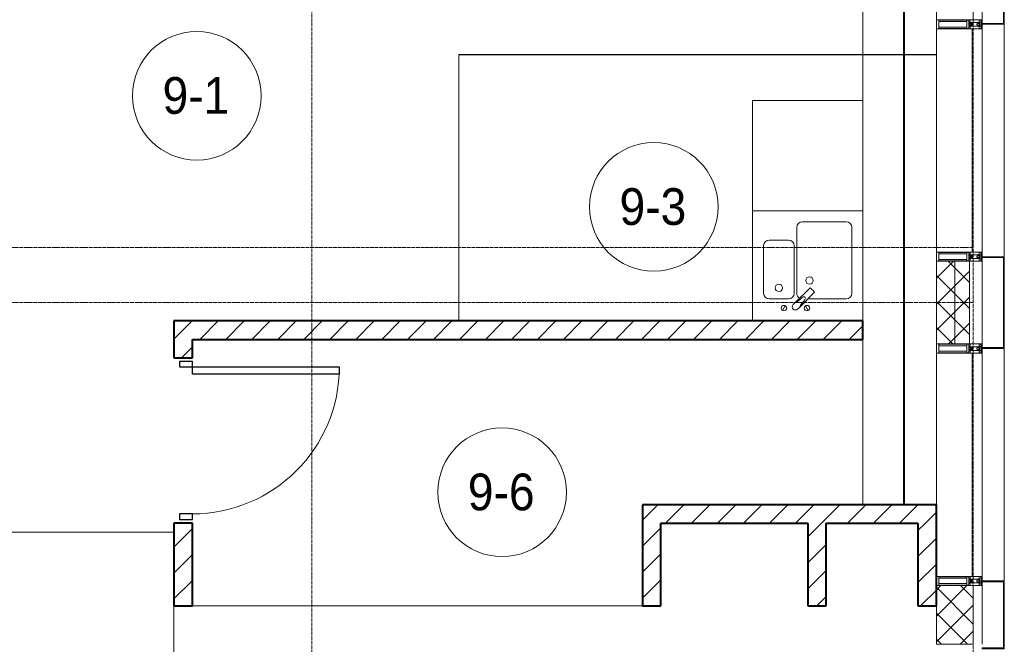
# Model space of a CAD drawing. Header units: millimetres. Extents: x 5617 to 113279, y 7718 to 199432.
# Tile 70 of 79: x 62036 to 67396, y 27840 to 31240. Entities that reach past the tile are written whole.
import ezdxf

# ---------------------------------------------------------------- set-up
doc = ezdxf.new("R2010")
doc.units = ezdxf.units.MM
for name, pattern in [('ADSK_Линия сетки', [25, 20, -2.5, 0, -2.5]), ('Линия сетки', [25, 20, -2.5, 0, -2.5]), ('Штрих_3_1_5_', [4.5, 3, -1.5]), ('Штриховая_ш3 п1_5', [4.5, 3, -1.5])]:
    doc.linetypes.add(name, pattern=pattern)
doc.layers.add('_Разделитель помещений_', color=4, linetype='Штриховая_ш3 п1_5', lineweight=40, true_color=0x00ffff)
for name, color, linetype, lineweight in [('Двери', 7, 'Continuous', 18), ('Импосты витража', 7, 'Continuous', 18), ('Колонны', 7, 'Continuous', 18), ('Марки помещений', 7, 'Continuous', 20), ('Мебель', 7, 'Continuous', 18), ('Оси', 7, 'Continuous', 9), ('Панели витража', 7, 'Continuous', 18), ('Перекрытия', 7, 'Continuous', 18), ('Сантехнические приборы', 7, 'Continuous', 18), ('Стены', 7, 'Continuous', 18), ('Стены разрез', 7, 'Continuous', 40), ('Стены штриховка', 7, 'Continuous', 40), ('Элементы узлов', 7, 'Continuous', 18)]:
    doc.layers.add(name, color=color, linetype=linetype, lineweight=lineweight)
doc.styles.add('Arial_3', font='arial.ttf', dxfattribs={"width": 0.9, "height": 200})
pattern_1 = [(45, (0, 0), (-70.71068, 70.71068), [])]
pattern_2 = [(45, (0, 0), (-70.71068, 70.71068), []), (135, (0, 0), (-70.71068, -70.71068), [])]

# ---------------------------------------------------------------- blocks, each defined once
blk = doc.blocks.new('MR_Мойка - Кухонная мойка-2638761-МКСС_К4_L15_51_600_')
at = {"layer": 'Сантехнические приборы', "color": 253, "true_color": 0xaaaaaa}
for p, q in [((-300, -50), (-300, 550)), ((-300, 550), (300, 550)), ((-300, -50), (-300, 550)), ((300, 550), (300, -50)), ((-30, 490), (210, 490)), ((-60, 100), (-60, 460)), ((240, 460), (240, 100)), ((-210, 390), (-104, 390)), ((-240, 100), (-240, 360)), ((-74, 360), (-74, 100)), ((-69.8, 48.2), (11.4, 129.4)), ((15.7, 129.4), (35.5, 109.6)), ((-104, 70), (-210, 70)), ((35.5, 105.4), (-45.7, 24.2)), ((210, 70), (0.1, 70)), ((-136.7, 6.7), (-122.6, 33.3)), ((-79, 39), (-69.8, 48.2)), ((-45.7, 24.2), (-55, 14.9)), ((2.7, 6.7), (-11.4, 33.3))]:
    blk.add_line(p, q, dxfattribs=at)
for centre, radius, start, end in [((-30, 460), 30, 90, 180), ((210, 460), 30, 0, 90), ((-210, 360), 30, 90, 180), ((-104, 360), 30, 0, 90), ((10, 170), 20, 0, 180), ((10, 170), 20, 180, 0), ((-157, 130), 20, 0, 180), ((-157, 130), 20, 180, 0), ((13.5, 127.3), 3, 45, 135), ((13.5, 127.3), 3, 45, 135), ((33.3, 107.5), 3, 315, 45), ((33.3, 107.5), 3, 315, 45), ((-210, 100), 30, 180, 270), ((-104, 100), 30, 270, 0), ((-171.5, 230.2), 208.5, 299.1823, 313.4054), ((-30, 100), 30, 180, 241.4489), ((136.3, -77.5), 208.5, 136.5946, 150.8177), ((-21.7, 72.3), 9.19, 315, 135), ((210, 100), 30, 270, 0), ((-129.7, 20), 15, 0, 180), ((-129.7, 20), 15, 180, 0), ((-67, 26.9), 17, 135, 315), ((-4.3, 20), 15, 0, 180), ((-4.3, 20), 15, 180, 0)]:
    blk.add_arc(centre, radius, start, end, dxfattribs=at)
blk = doc.blocks.new('MR_Зона обслуживания - MR_Зона обслуживания-2638763-МКСС_К4_L15_51_600_')
at = {"layer": 'Мебель', "lineweight": 9}
for p, q in [((300, 600), (-300, 600)), ((-300, 600), (-300, 0)), ((300, 0), (300, 600)), ((-300, 0), (300, 0))]:
    blk.add_line(p, q, dxfattribs=at)
blk = doc.blocks.new('A_DOR_Door - Вн_3_Одинарная_900x2100-3250834-МКСС_К4_L15_51_600_')
at = {"layer": 'Двери', "color": 253, "lineweight": 30, "true_color": 0xaaaaaa}
for p, q in [((-400, 50), (-400, 850)), ((-400, 850), (-360, 850)), ((-400, 50), (-400, 850)), ((-360, 850), (-360, 50)), ((-430, 50), (-430, -20)), ((-400, 50), (-430, 50)), ((-360, 50), (-400, 50)), ((-400, -20), (-400, 50)), ((430, 50), (400, 50)), ((400, 50), (400, -20)), ((430, -20), (430, 50)), ((-430, -20), (-400, -20)), ((400, -20), (430, -20))]:
    blk.add_line(p, q, dxfattribs=at)
at = {"layer": 'Двери', "color": 254, "lineweight": 9, "true_color": 0xd4d4d4}
blk.add_arc((-400, 50), 800, 360, 90, dxfattribs=at)
blk = doc.blocks.new('135_SLK_K4_AR_rvt-1-МКСС_К4_L15_51_600_')
at = {"layer": 'Стены разрез', "lineweight": 9, "true_color": 0xaaaaaa}
h = blk.add_hatch(dxfattribs=at)
h.set_pattern_fill('FP_3', color=253, style=0, pattern_type=2)
h.set_pattern_definition(pattern_1)
h.paths.add_polyline_path([(132500, 28050), (132500, 28500), (132400, 28500), (132400, 28050)])
h.paths.add_polyline_path([(132500, 29400), (132500, 29600), (132400, 29600), (132400, 29400)])
h = blk.add_hatch(dxfattribs=at)
h.set_pattern_fill('FP_3', color=253, style=0, pattern_type=2)
h.set_pattern_definition(pattern_1)
h.paths.add_polyline_path([(136150, 29500), (136150, 29600), (132500, 29600), (132500, 29500), (135960, 29500)])
h = blk.add_hatch(dxfattribs=at)
h.set_pattern_fill('FP_3', color=253, style=0, pattern_type=2)
h.set_pattern_definition(pattern_1)
h.paths.add_polyline_path([(136450, 28500), (136550, 28500), (136550, 28600), (134950, 28600), (134950, 28500), (135950, 28500)])
h = blk.add_hatch(dxfattribs=at)
h.set_pattern_fill('FP_3', color=253, style=0, pattern_type=2)
h.set_pattern_definition(pattern_1)
h.paths.add_polyline_path([(135050, 28050), (135050, 28500), (134950, 28500), (134950, 28050)])
h = blk.add_hatch(dxfattribs=at)
h.set_pattern_fill('FP_3', color=253, style=0, pattern_type=2)
h.set_pattern_definition(pattern_1)
h.paths.add_polyline_path([(135950, 28050), (135950, 28500), (135850, 28500), (135850, 28050)])
h = blk.add_hatch(dxfattribs=at)
h.set_pattern_fill('FP_3', color=253, style=0, pattern_type=2)
h.set_pattern_definition(pattern_1)
h.paths.add_polyline_path([(136550, 28050), (136550, 28500), (136450, 28500), (136450, 28050)])
at = {"layer": '_Разделитель помещений_', "color": 131, "linetype": 'Штрих_3_1_5_', "true_color": 0xaaffff}
blk.add_line((136374.8, 28600), (136374.8, 32553), dxfattribs=at)
at = {"layer": 'Перекрытия', "color": 253, "true_color": 0xaaaaaa}
for p, q in [((136150, 30800), (136150, 32500)), ((136150, 28600), (136150, 29500)), ((132400, 25800), (132400, 28050)), ((132500, 28050), (134950, 28050))]:
    blk.add_line(p, q, dxfattribs=at)
at = {"layer": 'Стены', "color": 253, "true_color": 0xaaaaaa}
for p, q in [((133950.4, 31050.4), (136550, 31050.4)), ((133950.4, 31050.4), (133950.4, 31049.6)), ((133950.4, 29600), (133950.4, 31049.6)), ((136550, 31049.6), (133951.2, 31049.6)), ((133951.2, 31049.6), (133951.2, 29600)), ((136550, 31050.4), (136150, 31050.4)), ((136150, 31049.6), (136550, 31049.6)), ((136550, 31050.4), (136550, 31049.6)), ((132400, 28449.6), (131250, 28449.6)), ((131250.8, 28450.4), (132400, 28450.4))]:
    blk.add_line(p, q, dxfattribs=at)
at = {"layer": 'Стены разрез', "color": 253, "true_color": 0xaaaaaa}
for p, q in [((132500, 29600), (132400, 29600)), ((132400, 29600), (132400, 29400)), ((136150, 29600), (132500, 29600)), ((136150, 29500), (136150, 29600)), ((132500, 29400), (132500, 29500)), ((132500, 29500), (136150, 29500)), ((132400, 29400), (132500, 29400)), ((136550, 28600), (134950, 28600)), ((134950, 28600), (134950, 28500)), ((136550, 28500), (136550, 28600)), ((132500, 28500), (132400, 28500)), ((132400, 28500), (132400, 28050)), ((132500, 28050), (132500, 28500)), ((134950, 28500), (134950, 28050)), ((135050, 28500), (135850, 28500)), ((135050, 28050), (135050, 28500)), ((135850, 28500), (135850, 28050)), ((135950, 28500), (136450, 28500)), ((135950, 28050), (135950, 28500)), ((136450, 28500), (136450, 28050)), ((136550, 28050), (136550, 28500)), ((132400, 28050), (132500, 28050)), ((134950, 28050), (135050, 28050)), ((135850, 28050), (135950, 28050)), ((136450, 28050), (136550, 28050))]:
    blk.add_line(p, q, dxfattribs=at)
at = {"layer": 'Двери', "color": 253, "lineweight": 18, "true_color": 0xaaaaaa, "rotation": 270}
blk.add_blockref('A_DOR_Door - Вн_3_Одинарная_900x2100-3250834-МКСС_К4_L15_51_600_', (132450, 28950), dxfattribs=at)
at = {"layer": 'Мебель', "color": 253, "lineweight": 18, "true_color": 0xaaaaaa}
blk.add_blockref('MR_Зона обслуживания - MR_Зона обслуживания-2638763-МКСС_К4_L15_51_600_', (135850, 30200), dxfattribs=at)
at = {"layer": 'Сантехнические приборы', "color": 253, "lineweight": 18, "true_color": 0xaaaaaa}
blk.add_blockref('MR_Мойка - Кухонная мойка-2638761-МКСС_К4_L15_51_600_', (135850, 29650), dxfattribs=at)
blk = doc.blocks.new('A_OGR_PAN_Отлив - A_OGR_PAN_Отлив-6070778-МКСС_К4_L15_51_600_')
at = {"layer": 'Колонны', "color": 253, "lineweight": 5, "true_color": 0xaaaaaa}
blk.add_line((632.5, 120), (-632.5, 120), dxfattribs=at)
blk = doc.blocks.new('System Panel - A_PAN_Glass-5804312-МКСС_К4_L15_51_600_')
at = {"layer": 'Панели витража', "color": 253, "lineweight": 5, "true_color": 0xaaaaaa}
for p, q in [((607.5, 0), (-607.5, 0)), ((-607.5, 0), (-607.5, -55)), ((607.5, -55), (607.5, 0)), ((-607.5, -55), (607.5, -55))]:
    blk.add_line(p, q, dxfattribs=at)
blk = doc.blocks.new('Rectangular Mullion - R_StandardFrame_50Wx250H-V68-МКСС_К4_L15_51_600_')
at = {"layer": 'Импосты витража', "color": 253, "lineweight": 5, "true_color": 0xaaaaaa}
blk.add_line((136550, 28600), (136550, 29425), dxfattribs=at)
blk = doc.blocks.new('Rectangular Mullion - R_StandardFrame_50Wx250H-4879929-МКСС_К4_L15_51_600_')
at = {"layer": 'Импосты витража', "color": 253, "lineweight": 5, "true_color": 0xaaaaaa}
blk.add_line((136800, 18575), (136800, 19025), dxfattribs=at)
blk = doc.blocks.new('Rectangular Mullion - 50Wx250H-2623690-МКСС_К4_L15_51_600_')
at = {"layer": 'Элементы узлов', "color": 253, "lineweight": 5, "true_color": 0xaaaaaa}
for p, q in [((-25, 65.2), (-25, 250)), ((-25, 250), (0, 250)), ((-23, 237.3), (0, 237.3)), ((-23, 237.3), (-23, 73.6)), ((-14.9, 84), (-14.9, 237.3)), ((25, 250), (0, 250)), ((23, 237.3), (0, 237.3)), ((14.9, 84), (14.9, 237.3)), ((23, 237.3), (23, 73.6)), ((25, 65.2), (25, 250)), ((-14, 65.2), (-25, 65.2)), ((0, 84), (-23, 84)), ((-0.5, 73.6), (-23, 73.6)), ((-14, 71.3), (-14, 65.2)), ((-10, 71.3), (-14, 71.3)), ((-10, 53), (-10, 71.3)), ((-8.7, 53), (-7, 54.7)), ((-7, 65.2), (-5.9, 67.3)), ((-7, 65.2), (-7, 54.7)), ((-4.1, 67.3), (-5.9, 67.3)), ((-4.1, 67.3), (-2.9, 65.1)), ((-2.9, 65.1), (-2.9, 54.6)), ((-1.3, 53), (-2.9, 54.6)), ((0, 84), (23, 84)), ((0.5, 73.6), (23, 73.6)), ((1.3, 53), (2.9, 54.6)), ((4.1, 67.3), (2.9, 65.1)), ((2.9, 65.1), (2.9, 54.6)), ((4.1, 67.3), (5.9, 67.3)), ((7, 65.2), (5.9, 67.3)), ((7, 65.2), (7, 54.7)), ((8.7, 53), (7, 54.7)), ((10, 71.3), (14, 71.3)), ((10, 53), (10, 71.3)), ((14, 71.3), (14, 65.2)), ((14, 65.2), (25, 65.2)), ((-23.8, 14.6), (-25, 14.2)), ((-25, 0), (-25, 14.2)), ((-22.3, 17), (-23.8, 17)), ((-23.8, 17), (-23.8, 14.6)), ((-22.5, 10.6), (-23.8, 14.6)), ((-22.5, 10.6), (-23.7, 9.9)), ((-23.7, 1.3), (-23.7, 9.9)), ((-23.7, 1.3), (-11.8, 1.3)), ((-23.2, 10.2), (-22.5, 8)), ((-22.5, 8), (-22.5, 4.5)), ((-21.3, 4.5), (-22.5, 4.5)), ((-22.3, 17), (-22.3, 16)), ((-22.3, 16), (-21.3, 16)), ((-19, 17.6), (-21.3, 16)), ((-21.3, 4.5), (-21.3, 6.5)), ((-21.3, 6.5), (-14.2, 6.5)), ((-18.4, 16.6), (-19, 17.6)), ((-7.4, 16.6), (-18.4, 16.6)), ((-14.2, 6.5), (-14.2, 4.5)), ((-13.2, 4.5), (-14.2, 4.5)), ((-13.2, 4.5), (-12.2, 7.2)), ((-12.7, 7.6), (-11.3, 11.4)), ((-12.7, 7.6), (-11.8, 6.9)), ((-12.2, 9), (-12.2, 14.8)), ((-12.2, 14.8), (0, 14.8)), ((-11.8, 1.3), (-11.8, 6.9)), ((-10.5, 11.2), (-11.3, 11.4)), ((-10.5, 1.5), (-10.5, 11.2)), ((-4.8, 1.5), (-10.5, 1.5)), ((-8.7, 53), (-10, 53)), ((-10, 53), (-10, 17)), ((-10, 17), (-7.5, 17)), ((-8.5, 23), (-1.5, 30)), ((-8.5, 18.5), (-8.5, 23)), ((-7.5, 18.5), (-8.5, 18.5)), ((-7.5, 17), (-7.5, 18.5)), ((-7.4, 18), (-7.4, 16.6)), ((-2.6, 18), (-7.4, 18)), ((0, 8), (-4.8, 8)), ((-4.8, 1.5), (-4.8, 8)), ((-2.6, 18), (-2.6, 16.8)), ((-2.6, 16.8), (0, 16.8)), ((-1.5, 30), (0, 30)), ((0, 53), (-1.3, 53)), ((0, 53), (1.3, 53)), ((1.5, 30), (0, 30)), ((2.6, 16.8), (0, 16.8)), ((0, 14.8), (0, 16.8)), ((0, 14.8), (0, 16.8)), ((12.2, 14.8), (0, 14.8)), ((0, 0), (0, 8)), ((0, 8), (4.8, 8)), ((0, 0), (0, 8)), ((8.5, 23), (1.5, 30)), ((2.6, 18), (2.6, 16.8)), ((2.6, 18), (7.4, 18)), ((4.8, 1.5), (4.8, 8)), ((4.8, 1.5), (10.5, 1.5)), ((7.4, 18), (7.4, 16.6)), ((7.4, 16.6), (18.4, 16.6)), ((7.5, 18.5), (8.5, 18.5)), ((7.5, 17), (7.5, 18.5)), ((10, 17), (7.5, 17)), ((8.5, 18.5), (8.5, 23)), ((8.7, 53), (10, 53)), ((10, 53), (10, 17)), ((10.5, 11.2), (11.3, 11.4)), ((10.5, 1.5), (10.5, 11.2)), ((12.7, 7.6), (11.3, 11.4)), ((12.7, 7.6), (11.8, 6.9)), ((11.8, 1.3), (11.8, 6.9)), ((23.7, 1.3), (11.8, 1.3)), ((12.2, 9), (12.2, 14.8)), ((13.2, 4.5), (12.2, 7.2)), ((13.2, 4.5), (14.2, 4.5)), ((21.3, 6.5), (14.2, 6.5)), ((14.2, 6.5), (14.2, 4.5)), ((18.4, 16.6), (19, 17.6)), ((19, 17.6), (21.3, 16)), ((22.3, 16), (21.3, 16)), ((21.3, 4.5), (21.3, 6.5)), ((21.3, 4.5), (22.5, 4.5)), ((22.3, 17), (22.3, 16)), ((22.3, 17), (23.8, 17)), ((22.5, 10.6), (23.8, 14.6)), ((22.5, 10.6), (23.7, 9.9)), ((23.2, 10.2), (22.5, 8)), ((22.5, 8), (22.5, 4.5)), ((23.7, 1.3), (23.7, 9.9)), ((23.8, 17), (23.8, 14.6)), ((23.8, 14.6), (25, 14.2)), ((25, 0), (25, 14.2)), ((-25, 0), (0, 0)), ((25, 0), (0, 0))]:
    blk.add_line(p, q, dxfattribs=at)
for centre, start, end in [((-0.5, 73.1), 360, 90), ((0.5, 73.1), 90, 180)]:
    blk.add_arc(centre, 0.5, start, end, dxfattribs=at)
blk = doc.blocks.new('Rectangular Mullion - R_StandardFrame_50Wx250H-V67-МКСС_К4_L15_51_600_')
at = {"layer": 'Импосты витража', "color": 253, "lineweight": 5, "true_color": 0xaaaaaa}
for p, q in [((-25, 0), (-25, 250)), ((-25, 250), (25, 250)), ((25, 250), (25, 0)), ((0, 0), (-25, 0)), ((25, 0), (5, 0))]:
    blk.add_line(p, q, dxfattribs=at)
blk = doc.blocks.new('Rectangular Mullion - R_StandardFrame_50Wx250H-5802745-МКСС_К4_L15_51_600_')
at = {"layer": 'Импосты витража', "color": 253, "lineweight": 5, "true_color": 0xaaaaaa}
for p, q in [((-25, 0), (-25, 250)), ((-25, 250), (25, 250)), ((25, 250), (25, 0)), ((-5, 0), (-25, 0)), ((25, 0), (0, 0))]:
    blk.add_line(p, q, dxfattribs=at)
blk = doc.blocks.new('Rectangular Mullion - R_StandardFrame_50Wx250H-5804033-МКСС_К4_L15_51_600_')
at = {"layer": 'Импосты витража', "color": 253, "lineweight": 5, "true_color": 0xaaaaaa}
blk.add_line((136800, 20340), (136800, 20660), dxfattribs=at)
blk = doc.blocks.new('Rectangular Mullion - R_StandardFrame_50Wx250H-V70-МКСС_К4_L15_51_600_')
at = {"layer": 'Импосты витража', "color": 253, "lineweight": 5, "true_color": 0xaaaaaa}
blk.add_line((136550, 19075), (136550, 20290), dxfattribs=at)
blk = doc.blocks.new('Rectangular Mullion - R_StandardFrame_50Wx250H-5802904-МКСС_К4_L15_51_600_')
at = {"layer": 'Импосты витража', "color": 253, "lineweight": 5, "true_color": 0xaaaaaa}
for p, q in [((-25, 0), (-25, 250)), ((-25, 250), (25, 250)), ((25, 250), (25, 0)), ((-5, 0), (-25, 0)), ((25, 0), (0, 0))]:
    blk.add_line(p, q, dxfattribs=at)
blk = doc.blocks.new('A_SLK_PAN_Type1 - Прямой тип панели-6537351-МКСС_К4_L15_51_600_')
at = {"layer": 'Колонны', "lineweight": 5}
for p, q in [((-250, 120), (250, 120)), ((-250, 0), (-250, 120)), ((-245, 115), (-245, 0)), ((245, 115), (-245, 115)), ((245, 0), (245, 115)), ((250, 120), (250, 0)), ((-245, 0), (-250, 0)), ((250, 0), (245, 0))]:
    blk.add_line(p, q, dxfattribs=at)
blk = doc.blocks.new('A_SLK_PAN_Type1 - Прямой тип панели-6537335-МКСС_К4_L15_51_600_')
at = {"layer": 'Колонны', "lineweight": 5}
for p, q in [((-185, 120), (185, 120)), ((-185, 0), (-185, 120)), ((-180, 115), (-180, 0)), ((180, 115), (-180, 115)), ((180, 0), (180, 115)), ((185, 120), (185, 0)), ((-180, 0), (-185, 0)), ((185, 0), (180, 0))]:
    blk.add_line(p, q, dxfattribs=at)
blk = doc.blocks.new('135_SLK_K4_AR_FCD_rvt-1-МКСС_К4_L15_51_600_')
at = {"layer": 'Стены разрез', "lineweight": 5, "true_color": 0xaaaaaa}
h = blk.add_hatch(dxfattribs=at)
h.set_pattern_fill('FP_4', color=253, style=0, pattern_type=2)
h.set_pattern_definition(pattern_2)
h.paths.add_polyline_path([(136650, 29475), (136650, 29925), (136550, 29925), (136550, 29475), (136585, 29475)])
h = blk.add_hatch(dxfattribs=at)
h.set_pattern_fill('FP_4', color=253, style=0, pattern_type=2)
h.set_pattern_definition(pattern_2)
h.paths.add_polyline_path([(136730, 29475), (136730, 29925), (136650, 29925), (136650, 29475)])
h = blk.add_hatch(dxfattribs=at)
h.set_pattern_fill('FP_4', color=253, style=0, pattern_type=2)
h.set_pattern_definition(pattern_2)
h.paths.add_polyline_path([(136750, 27840), (136750, 28160), (136550, 28160), (136550, 27840)])
at = {"layer": 'Стены разрез', "color": 253, "lineweight": 9, "true_color": 0xaaaaaa}
for p, q in [((136550, 31560), (136550, 31240)), ((136750, 31240), (136750, 31560)), ((136550, 31240), (136750, 31240)), ((136550, 29925), (136550, 29475)), ((136730, 29925), (136550, 29925)), ((136730, 29475), (136730, 29925)), ((136550, 29475), (136730, 29475)), ((136550, 28160), (136550, 27840)), ((136750, 28160), (136550, 28160)), ((136750, 27840), (136750, 28160)), ((136550, 27840), (136750, 27840))]:
    blk.add_line(p, q, dxfattribs=at)
at = {"layer": 'Стены штриховка', "color": 253, "lineweight": 9, "true_color": 0xaaaaaa}
blk.add_line((136650, 29475), (136650, 29925), dxfattribs=at)
at = {"layer": 'Импосты витража', "color": 253, "lineweight": 5, "true_color": 0xaaaaaa}
for name, p in [('Rectangular Mullion - R_StandardFrame_50Wx250H-5804033-МКСС_К4_L15_51_600_', (0, 10900)), ('Rectangular Mullion - R_StandardFrame_50Wx250H-V70-МКСС_К4_L15_51_600_', (0, 10900)), ('Rectangular Mullion - R_StandardFrame_50Wx250H-4879929-МКСС_К4_L15_51_600_', (0, 10900)), ('Rectangular Mullion - R_StandardFrame_50Wx250H-V68-МКСС_К4_L15_51_600_', (0, 0)), ('Rectangular Mullion - R_StandardFrame_50Wx250H-5804033-МКСС_К4_L15_51_600_', (0, 7500))]:
    blk.add_blockref(name, p, dxfattribs=at)
at = {"layer": 'Импосты витража', "color": 253, "lineweight": 5, "true_color": 0xaaaaaa, "extrusion": (0, 0, -1), "rotation": 270}
for name, p in [('Rectangular Mullion - 50Wx250H-2623690-МКСС_К4_L15_51_600_', (-136800, 31215)), ('Rectangular Mullion - R_StandardFrame_50Wx250H-5802904-МКСС_К4_L15_51_600_', (-136800, 31215)), ('Rectangular Mullion - 50Wx250H-2623690-МКСС_К4_L15_51_600_', (-136800, 29950)), ('Rectangular Mullion - R_StandardFrame_50Wx250H-V67-МКСС_К4_L15_51_600_', (-136800, 29950)), ('Rectangular Mullion - 50Wx250H-2623690-МКСС_К4_L15_51_600_', (-136800, 29450)), ('Rectangular Mullion - R_StandardFrame_50Wx250H-5802745-МКСС_К4_L15_51_600_', (-136800, 29450)), ('Rectangular Mullion - 50Wx250H-2623690-МКСС_К4_L15_51_600_', (-136800, 28185)), ('Rectangular Mullion - R_StandardFrame_50Wx250H-V67-МКСС_К4_L15_51_600_', (-136800, 28185))]:
    blk.add_blockref(name, p, dxfattribs=at)
at = {"layer": 'Колонны', "color": 253, "lineweight": 5, "true_color": 0xaaaaaa}
for name, p, rotation in [('A_SLK_PAN_Type1 - Прямой тип панели-6537335-МКСС_К4_L15_51_600_', (136800, 31400), 269.9999999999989), ('A_OGR_PAN_Отлив - A_OGR_PAN_Отлив-6070778-МКСС_К4_L15_51_600_', (136800, 30582.5), 269.9999999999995), ('A_SLK_PAN_Type1 - Прямой тип панели-6537351-МКСС_К4_L15_51_600_', (136800, 29700), 269.9999999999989), ('A_OGR_PAN_Отлив - A_OGR_PAN_Отлив-6070778-МКСС_К4_L15_51_600_', (136800, 28817.5), 269.9999999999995), ('A_SLK_PAN_Type1 - Прямой тип панели-6537335-МКСС_К4_L15_51_600_', (136800, 28000), 269.9999999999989)]:
    blk.add_blockref(name, p, dxfattribs=dict(at, rotation=rotation))
at = {"layer": 'Панели витража', "color": 253, "lineweight": 5, "true_color": 0xaaaaaa, "rotation": 270}
for p in [(136800, 30582.5), (136800, 28817.5)]:
    blk.add_blockref('System Panel - A_PAN_Glass-5804312-МКСС_К4_L15_51_600_', p, dxfattribs=at)
blk = doc.blocks.new('050_Марка_Помещение - Номер-620969-МКСС_К4_L15_51_600_')
at = {"layer": 'Марки помещений'}
blk.add_circle((0, 0), 3.5, dxfattribs=at)

msp = doc.modelspace()

# ---------------------------------------------------------------- linework, layer by layer
at = {"layer": 'Оси', "linetype": 'Линия сетки'}
for p, q in [((63626.3, 12025.7), (63626.3, 33150)), ((67226.3, 12025.7), (67226.3, 33150))]:
    msp.add_line(p, q, dxfattribs=at)
at = {"layer": 'Оси', "linetype": 'ADSK_Линия сетки'}
for p, q in [((67226.3, 30000), (26398.4, 30000)), ((67226.3, 29700), (25128.4, 29700))]:
    msp.add_line(p, q, dxfattribs=at)

# ---------------------------------------------------------------- block references
at = {"lineweight": 5}
for name in ['135_SLK_K4_AR_FCD_rvt-1-МКСС_К4_L15_51_600_', '135_SLK_K4_AR_rvt-1-МКСС_К4_L15_51_600_']:
    msp.add_blockref(name, (-69523.7, 0), dxfattribs=at)
at = {"layer": 'Марки помещений', "xscale": 99.99999999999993, "yscale": 99.99999999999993, "zscale": 99.99999999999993}
for p in [(63000.4, 30825.9), (65488.1, 30221.1), (64662.3, 28667.6)]:
    msp.add_blockref('050_Марка_Помещение - Номер-620969-МКСС_К4_L15_51_600_', p, dxfattribs=at)

# ---------------------------------------------------------------- texts
at = {"layer": 'Марки помещений', "lineweight": 9, "char_height": 200, "width": 447.342, "attachment_point": 1, "style": 'Arial_3'}
for s, insert in [('9-1', (62813.9, 30927.6)), ('9-3', (65301.6, 30322.8)), ('9-6', (64475.8, 28769.4))]:
    msp.add_mtext(s, dxfattribs=dict(at, insert=insert))

doc.saveas('drawing.dxf')
